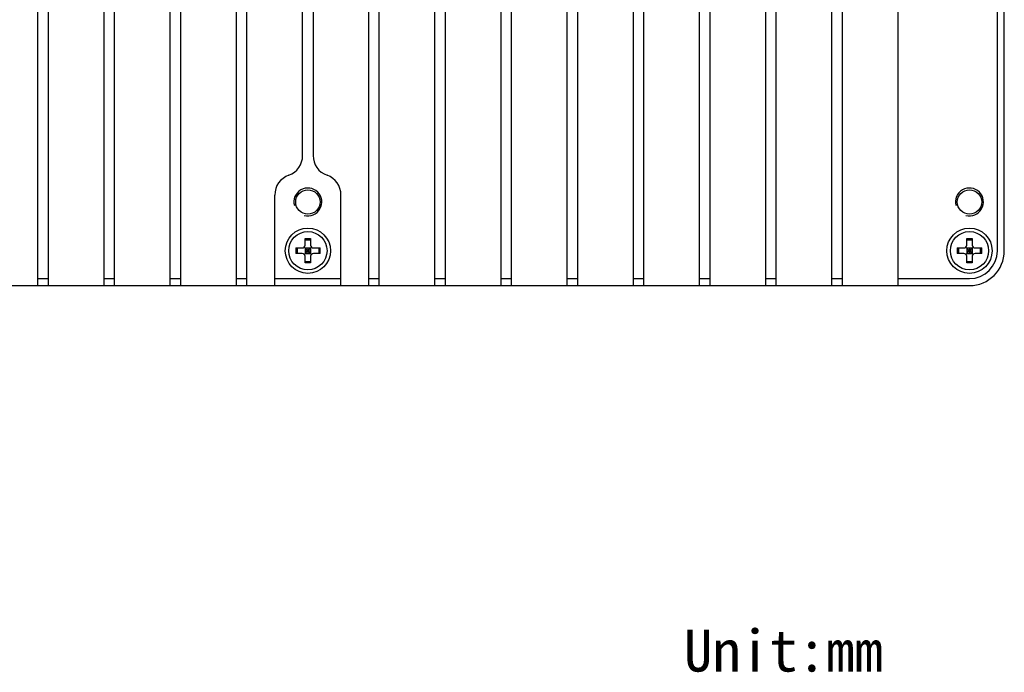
# Model space of a CAD drawing. Header units: millimetres. Extents: x 94 to 391, y 131 to 225.
# Tile 5 of 7: x 315 to 385, y 131 to 178. Entities that reach past the tile are written whole.
import ezdxf

# ---------------------------------------------------------------- set-up
doc = ezdxf.new("R2010")
doc.units = ezdxf.units.MM
doc.header["$LTSCALE"] = 23.1
doc.layers.add('00_COMPONENTS', color=7, linetype='CONTINUOUS')
doc.layers.add('50_ALL_DETAILS', color=7, linetype='CONTINUOUS')
doc.styles.get("Standard").update_dxf_attribs({"font": 'simfang.ttf'})

msp = doc.modelspace()

# ---------------------------------------------------------------- linework, layer by layer
at = {"layer": '00_COMPONENTS', "color": 7}
for p, q in [((316.1049, 158.8001), (316.1049, 208.8001)), ((316.8549, 158.8001), (316.8549, 208.8001)), ((320.8549, 158.8001), (320.8549, 208.8001)), ((321.6049, 158.8001), (321.6049, 208.8001)), ((325.6049, 158.8001), (325.6049, 208.8001)), ((326.3549, 158.8001), (326.3549, 208.8001)), ((330.3549, 158.8001), (330.3549, 208.8001)), ((331.1049, 158.8001), (331.1049, 208.8001)), ((339.8549, 158.8001), (339.8549, 208.8001)), ((340.6049, 158.8001), (340.6049, 208.8001)), ((344.6049, 158.8001), (344.6049, 208.8001)), ((345.3549, 158.8001), (345.3549, 208.8001)), ((349.3549, 158.8001), (349.3549, 208.8001)), ((350.1049, 158.8001), (350.1049, 208.8001)), ((354.1049, 158.8001), (354.1049, 208.8001)), ((354.8549, 158.8001), (354.8549, 208.8001)), ((358.8549, 158.8001), (358.8549, 208.8001)), ((359.6049, 158.8001), (359.6049, 208.8001)), ((363.6049, 158.8001), (363.6049, 208.8001)), ((364.3549, 158.8001), (364.3549, 208.8001)), ((368.3549, 158.8001), (368.3549, 208.8001)), ((369.1049, 158.8001), (369.1049, 208.8001)), ((373.1049, 158.8001), (373.1049, 208.8001)), ((373.8549, 158.8001), (373.8549, 208.8001)), ((377.8549, 158.8001), (377.8549, 208.8001)), ((384.9799, 161.3001), (384.9799, 206.3001)), ((385.4799, 161.3001), (385.4799, 206.3001)), ((335.1049, 168.1285), (335.1049, 199.4717)), ((335.8549, 199.4717), (335.8549, 168.1285)), ((333.1049, 158.8001), (333.1049, 165.3001)), ((337.8549, 158.8001), (337.8549, 165.3001)), ((335.2799, 162.175), (335.3133, 162.1751)), ((335.2799, 161.7001), (335.2799, 162.175)), ((335.2799, 162.078), (335.6799, 162.078)), ((335.3133, 162.1751), (335.4799, 162.1751)), ((335.4799, 162.1751), (335.6799, 162.175)), ((335.6799, 162.175), (335.6799, 161.7001)), ((382.7799, 162.175), (382.8133, 162.1751)), ((382.7799, 161.7001), (382.7799, 162.175)), ((382.7799, 162.078), (383.1799, 162.078)), ((382.8133, 162.1751), (382.9799, 162.1751)), ((382.9799, 162.1751), (383.1799, 162.175)), ((383.1799, 162.175), (383.1799, 161.7001)), ((334.605, 161.5001), (334.6049, 161.4556)), ((334.605, 161.5001), (335.0799, 161.5001)), ((334.702, 161.5001), (334.702, 161.1001)), ((335.2213, 161.5587), (335.7385, 161.0415)), ((335.2213, 161.0415), (335.7385, 161.5587)), ((335.2799, 161.5001), (335.6799, 161.5001)), ((335.2799, 161.5001), (335.2799, 161.1001)), ((335.2799, 161.3001), (335.6799, 161.3001)), ((335.4799, 161.5001), (335.4799, 161.1001)), ((335.6799, 161.5001), (335.6799, 161.1001)), ((335.8799, 161.5001), (336.3548, 161.5001)), ((336.2577, 161.5001), (336.2577, 161.1001)), ((382.105, 161.5001), (382.1049, 161.4556)), ((382.105, 161.5001), (382.5799, 161.5001)), ((382.202, 161.5001), (382.202, 161.1001)), ((382.7213, 161.5587), (383.2385, 161.0415)), ((382.7213, 161.0415), (383.2385, 161.5587)), ((382.7799, 161.5001), (383.1799, 161.5001)), ((382.7799, 161.5001), (382.7799, 161.1001)), ((382.7799, 161.3001), (383.1799, 161.3001)), ((382.9799, 161.5001), (382.9799, 161.1001)), ((383.1799, 161.5001), (383.1799, 161.1001)), ((383.3799, 161.5001), (383.8548, 161.5001)), ((383.7577, 161.5001), (383.7577, 161.1001)), ((335.0799, 161.1001), (334.605, 161.1001)), ((335.2799, 161.1001), (335.6799, 161.1001)), ((335.2799, 160.4252), (335.2799, 160.9001)), ((335.2799, 160.5223), (335.6799, 160.5223)), ((335.6799, 160.9001), (335.6799, 160.4252)), ((336.3548, 161.1001), (335.8799, 161.1001)), ((336.3548, 161.1001), (336.3548, 161.1446)), ((382.5799, 161.1001), (382.105, 161.1001)), ((382.7799, 161.1001), (383.1799, 161.1001)), ((382.7799, 160.4252), (382.7799, 160.9001)), ((382.7799, 160.5223), (383.1799, 160.5223)), ((383.1799, 160.9001), (383.1799, 160.4252)), ((383.8548, 161.1001), (383.3799, 161.1001)), ((383.8548, 161.1001), (383.8548, 161.1446)), ((335.4799, 160.4251), (335.2799, 160.4252)), ((335.6465, 160.4252), (335.4799, 160.4251)), ((335.6799, 160.4252), (335.6465, 160.4252)), ((382.9799, 160.4251), (382.7799, 160.4252)), ((383.1465, 160.4252), (382.9799, 160.4251)), ((383.1799, 160.4252), (383.1465, 160.4252)), ((316.1049, 159.3001), (316.8549, 159.3001)), ((320.8549, 159.3001), (321.6049, 159.3001)), ((325.6049, 159.3001), (326.3549, 159.3001)), ((330.3549, 159.3001), (331.1049, 159.3001)), ((333.1049, 159.3001), (337.8549, 159.3001)), ((339.8549, 159.3001), (340.6049, 159.3001)), ((344.6049, 159.3001), (345.3549, 159.3001)), ((349.3549, 159.3001), (350.1049, 159.3001)), ((354.1049, 159.3001), (354.8549, 159.3001)), ((358.8549, 159.3001), (359.6049, 159.3001)), ((363.6049, 159.3001), (364.3549, 159.3001)), ((368.3549, 159.3001), (369.1049, 159.3001)), ((373.1049, 159.3001), (373.8549, 159.3001)), ((377.8549, 159.3001), (382.9799, 159.3001)), ((287.9799, 158.8001), (382.9799, 158.8001))]:
    msp.add_line(p, q, dxfattribs=at)
for centre, radius in [((335.4799, 164.8001), 0.875), ((382.9799, 164.8001), 0.875), ((335.4799, 161.3001), 1.625), ((335.4799, 161.3001), 1.375), ((382.9799, 161.3001), 1.625), ((382.9799, 161.3001), 1.375)]:
    msp.add_circle(centre, radius, dxfattribs=at)
for centre, radius, start, end in [((333.6049, 168.1285), 1.5, 289.471221, 360), ((337.3549, 168.1285), 1.5, 180, 250.528779), ((334.6049, 165.3001), 1.5, 109.471221, 180), ((336.3549, 165.3001), 1.5, 0, 70.528779), ((470.862, 161.2996), 136.2572, 179.93441, 180.083896), ((335.0799, 161.7001), 0.2, 270, 360), ((335.8799, 161.7001), 0.2, 180, 270), ((200.0977, 161.3006), 136.2572, 359.93441, 0.083896), ((518.362, 161.2996), 136.2572, 179.93441, 180.083896), ((382.5799, 161.7001), 0.2, 270, 360), ((382.9799, 161.3001), 2.5, 270, 360), ((382.9799, 161.3001), 2, 270, 360), ((383.3799, 161.7001), 0.2, 180, 270), ((247.5977, 161.3006), 136.2572, 359.93441, 0.083896), ((335.0799, 160.9001), 0.2, 0, 90), ((335.8799, 160.9001), 0.2, 90, 180), ((382.5799, 160.9001), 0.2, 0, 90), ((383.3799, 160.9001), 0.2, 90, 180)]:
    msp.add_arc(centre, radius, start, end, dxfattribs=at)
at = {"layer": '00_COMPONENTS', "color": 4}
for centre in [(335.4799, 164.8001), (382.9799, 164.8001)]:
    msp.add_arc(centre, 1, 255, 195, dxfattribs=at)

# ---------------------------------------------------------------- texts
at = {"layer": '50_ALL_DETAILS', "color": 3, "insert": (362.4788, 134.101), "char_height": 3, "width": 15.421875, "attachment_point": 1, "line_spacing_factor": 0.9}
msp.add_mtext('Unit:mm', dxfattribs=at)

doc.saveas('drawing.dxf')
